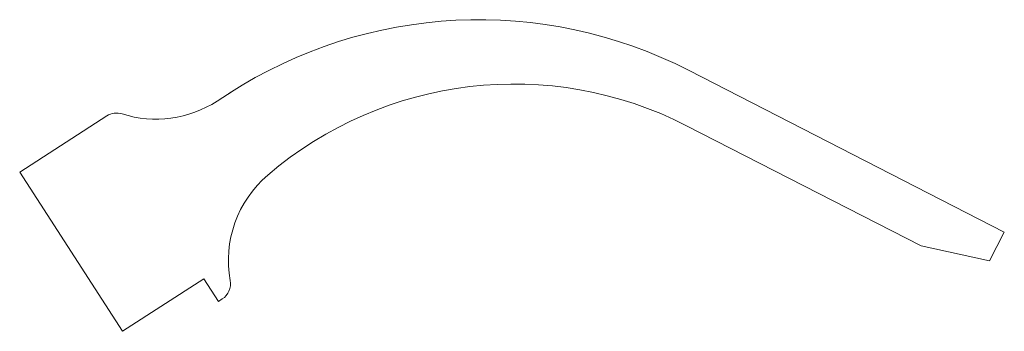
# Model space of a CAD drawing. Header units: millimetres. Extents: x -25 to 193, y 168 to 237.
import ezdxf

# ---------------------------------------------------------------- set-up
doc = ezdxf.new("R2010")
doc.units = ezdxf.units.MM
doc.layers.add('SLD-0_0', color=179, linetype='Continuous')
doc.layers.add('МЕСТНЫЙ_ВИД', color=7, linetype='Continuous', lineweight=25)

msp = doc.modelspace()

# ---------------------------------------------------------------- linework, layer by layer
at = {"layer": 'SLD-0_0', "color": 7, "linetype": 'Continuous', "lineweight": 18}
msp.add_line((-2.54, 167.86), (15.52, 179.53), dxfattribs=at)
at = {"layer": 'МЕСТНЫЙ_ВИД', "color": 7, "linetype": 'Continuous', "lineweight": 18}
for p, q in [((193.18, 189.87), (123.21, 225.74)), ((22.04, 221.24), (18.48, 218.93)), ((-5.98, 215.64), (-25.32, 203.14)), ((174.74, 186.79), (122.68, 213.48)), ((-25.32, 203.14), (-2.54, 167.86)), ((193.18, 189.87), (189.92, 183.51)), ((174.74, 186.79), (189.92, 183.51)), ((15.52, 179.53), (18.78, 174.49)), ((18.78, 174.49), (19.62, 175.03))]:
    msp.add_line(p, q, dxfattribs=at)
for centre, radius, start, end in [((76.58, 134.77), 102.22, 62.8616, 122.8616), ((84.37, 138.72), 84, 62.8616, 130.5794), ((4.91, 239.93), 25, 252.4993, 302.8616), ((-3.81, 212.28), 4, 72.4993, 122.8616), ((45.99, 183.53), 25, 130.5794, 190.2208), ((17.45, 178.39), 4, 302.8616, 10.2208)]:
    msp.add_arc(centre, radius, start, end, dxfattribs=at)

doc.saveas('drawing.dxf')
